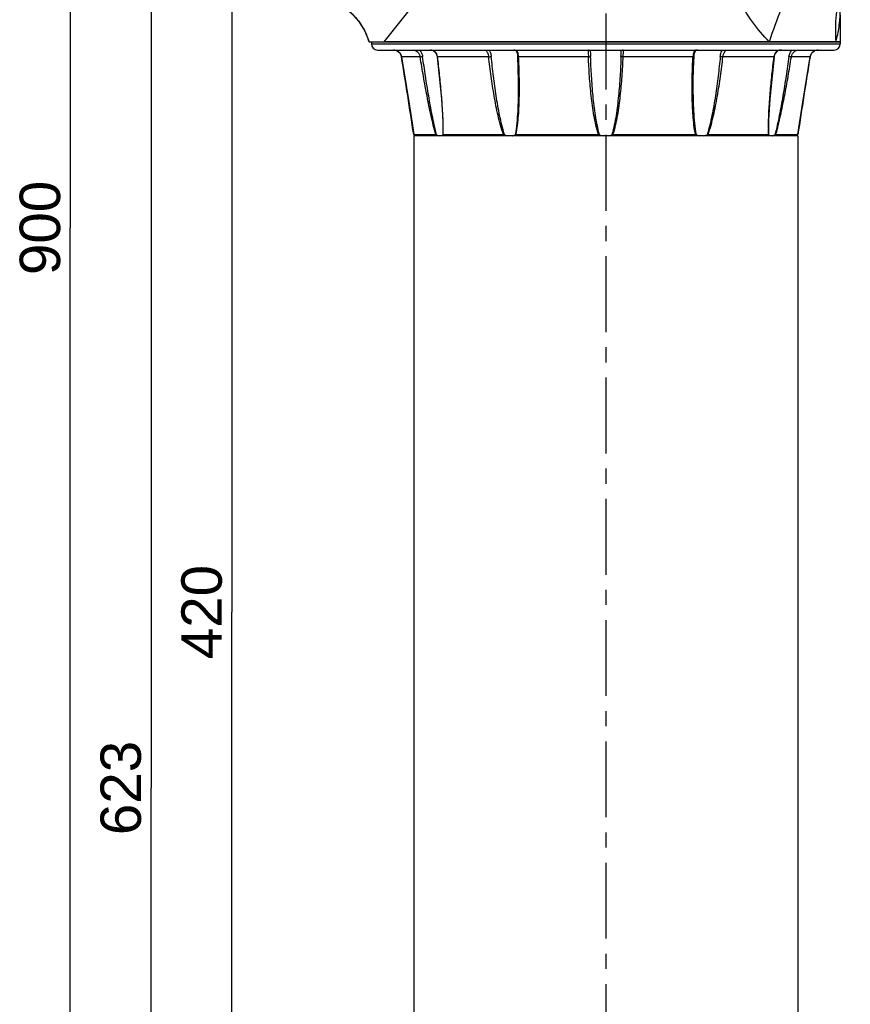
# Model space of a CAD drawing. Header units: millimetres. Extents: x 12 to 2508, y 25 to 1770.
# Tile 22 of 53: x 1310 to 1516, y 749 to 993. Entities that reach past the tile are written whole.
import ezdxf

# ---------------------------------------------------------------- set-up
doc = ezdxf.new("R2010")
doc.units = ezdxf.units.MM
doc.linetypes.add('CENTER', pattern=[0.6, 0.375, -0.075, 0.075, -0.075])
for name, color, linetype in [('ARM1_ABL4', 7, 'Continuous'), ('ARM1_PIPE_PBL5', 7, 'Continuous'), ('COVER_M_PBL14', 7, 'Continuous'), ('COVER_M_PBL28', 7, 'Continuous'), ('FLANGE_ARM1_PBL35', 7, 'Continuous'), ('FLANGE_E_PBL3', 7, 'Continuous'), ('HOLDER_M_PBL27', 7, 'Continuous'), ('HOLDER_M_PBL36', 7, 'Continuous'), ('MODULE_M_ABL1', 7, 'Continuous'), ('MODULE_M_ABL13', 7, 'Continuous'), ('new_view_6_VBL0', 7, 'Continuous')]:
    doc.layers.add(name, color=color, linetype=linetype)
doc.styles.get("Standard").update_dxf_attribs({"font": 'arial.ttf'})
doc.dimstyles.new('DIMSTYLE_4', dxfattribs={"dimtxt": 10, "dimasz": 15, "dimexe": 1, "dimexo": 0.5, "dimgap": 2.5, "dimtad": 1, "dimdsep": 46, "dimtxsty": 'Standard', "dimblk": '_FILLED', "dimblk1": '_FILLED', "dimblk2": '_FILLED', "dimcen": 0.09, "dimclrt": 134, "dimazin": 2, "dimtp": 0.5, "dimtm": 0.5, "dimtfac": 1, "dimtofl": 0, "dimtmove": 0, "dimatfit": 3, "dimldrblk": '_FILLED', "dimfxl": 1, "dimtolj": 1, "dimarcsym": 0})
doc.dimstyles.new('DIMSTYLE_5', dxfattribs={"dimtxt": 10, "dimasz": 15, "dimexe": 1, "dimexo": 0.5, "dimgap": 2.5, "dimtad": 1, "dimdsep": 46, "dimtxsty": 'Standard', "dimblk": '_FILLED', "dimblk1": '_FILLED', "dimblk2": '_FILLED', "dimcen": 0.09, "dimclrt": 134, "dimazin": 2, "dimtp": 0.8, "dimtm": 0.8, "dimtfac": 1, "dimtofl": 0, "dimtmove": 0, "dimatfit": 3, "dimldrblk": '_FILLED', "dimfxl": 1, "dimtolj": 1, "dimarcsym": 0})
doc.dimstyles.new('DIMSTYLE_6', dxfattribs={"dimtxt": 10, "dimasz": 15, "dimexe": 1, "dimexo": 0.5, "dimgap": 2.5, "dimtad": 1, "dimdec": 0, "dimdsep": 46, "dimtxsty": 'Standard', "dimblk": '_FILLED', "dimblk1": '_FILLED', "dimblk2": '_FILLED', "dimcen": 0.09, "dimclrt": 134, "dimazin": 2, "dimtp": 0.8, "dimtm": 0.8, "dimtfac": 1, "dimtdec": 0, "dimtofl": 0, "dimtmove": 0, "dimatfit": 3, "dimldrblk": '_FILLED', "dimfxl": 1, "dimtolj": 1, "dimarcsym": 0})

# ---------------------------------------------------------------- blocks, each defined once
blk = doc.blocks.new('_FILLED')
at = {"color": 0, "linetype": 'ByBlock'}
blk.add_solid([(0, 0), (-1, 0.2), (-1, -0.2)], dxfattribs=at)
blk = doc.blocks.new('*D11')
at = {"color": 134, "transparency": 16777216}
for p, q in [((58.33, 967.33), (47.33, 967.33)), ((48.33, 967.33), (48.33, 894.83)), ((48.33, 822.33), (48.33, 894.83)), ((200.83, 822.33), (47.33, 822.33))]:
    blk.add_line(p, q, dxfattribs=at)
at = {"color": 134, "transparency": 16777216, "xscale": 15, "yscale": 15, "zscale": 15}
for p, rotation in [((48.33, 967.33), 90), ((48.33, 822.33), 270)]:
    blk.add_blockref('_FILLED', p, dxfattribs=dict(at, rotation=rotation))
at = {"color": 134, "transparency": 16777216, "insert": (35.83, 894.83), "char_height": 10, "width": 23, "attachment_point": 2, "rotation": 90, "line_spacing_factor": 0.9}
blk.add_mtext('145', dxfattribs=at)
blk = doc.blocks.new('*D12')
at = {"color": 134, "transparency": 16777216}
for p, q in [((61.99, 1387.33), (47.33, 1387.33)), ((48.33, 1387.33), (48.33, 1177.33)), ((48.33, 967.33), (48.33, 1177.33)), ((64.01, 967.33), (47.33, 967.33))]:
    blk.add_line(p, q, dxfattribs=at)
at = {"color": 134, "transparency": 16777216, "xscale": 15, "yscale": 15, "zscale": 15}
for p, rotation in [((48.33, 1387.33), 90), ((48.33, 967.33), 270)]:
    blk.add_blockref('_FILLED', p, dxfattribs=dict(at, rotation=rotation))
at = {"color": 134, "transparency": 16777216, "insert": (35.83, 1177.33), "char_height": 10, "width": 23, "attachment_point": 2, "rotation": 90, "line_spacing_factor": 0.9}
blk.add_mtext('420', dxfattribs=at)
blk = doc.blocks.new('HOLDER_M_PBL27', base_point=(134.41, 972.83))
at = {"layer": 'HOLDER_M_PBL27', "color": 7}
for p, q in [((82.29, 1036.33), (198.83, 1036.33)), ((198.83, 1029.59), (198.83, 1036.33)), ((112.03, 909.33), (69.79, 1025.46)), ((199.03, 909.33), (199.03, 1025.3)), ((199.03, 909.33), (112.03, 909.33))]:
    blk.add_line(p, q, dxfattribs=at)
at = {"layer": 'HOLDER_M_PBL27', "color": 2}
for p, q in [((86.01, 1036.33), (140.83, 967.33)), ((173.45, 1025.53), (140.83, 967.33)), ((70.65, 1023.09), (140.83, 967.33)), ((140.83, 967.33), (199.03, 999.94))]:
    blk.add_line(p, q, dxfattribs=at)
at = {"layer": 'HOLDER_M_PBL27', "color": 7}
for points in [[(82.29, 1036.33), (81.25, 1033.63), (79.76, 1031.24), (77.85, 1029.16), (75.58, 1027.48), (73.03, 1026.26), (70.3, 1025.53), (69.79, 1025.46)], [(199.03, 1025.3), (198.95, 1026.34), (198.86, 1028.14), (198.83, 1029.59)]]:
    blk.add_lwpolyline(points, dxfattribs=at)
at = {"layer": 'HOLDER_M_PBL27', "color": 2}
for points, knots in [([(173.45, 1025.53), (174.57, 1027.54), (176.95, 1031.32), (179.78, 1034.79), (181.29, 1036.33)], [0, 0, 0, 0, 0.516736, 1, 1, 1, 1]), ([(199.03, 1006.84), (196.99, 1008.82), (193.12, 1013.13), (188.16, 1020.32), (184.12, 1028.09), (182.11, 1033.56), (181.29, 1036.33)], [0, 0, 0, 0, 0.245843, 0.498068, 0.751282, 1, 1, 1, 1]), ([(199.03, 1023.02), (198.45, 1025.17), (197.65, 1029.59), (197.58, 1034.09), (197.73, 1036.33)], [0, 0, 0, 0, 0.497821, 1, 1, 1, 1]), ([(198.83, 1029.59), (198.84, 1029.48), (198.8, 1030.04), (198.78, 1030.27), (198.74, 1030.89), (198.66, 1031.62), (198.54, 1032.59), (198.4, 1033.55), (198.21, 1034.5), (198, 1035.43), (197.83, 1036.03), (197.73, 1036.33)], [0, 0, 0, 0, 0.049913, 0.10148, 0.162084, 0.296846, 0.43899, 0.582607, 0.724883, 0.864317, 1, 1, 1, 1]), ([(199.03, 999.94), (196.57, 1001.62), (191.74, 1005.31), (184.99, 1011.49), (178.81, 1018.24), (175.13, 1023.07), (173.45, 1025.53)], [0, 0, 0, 0, 0.245728, 0.499996, 0.754267, 1, 1, 1, 1])]:
    blk.add_open_spline(points, degree=3, knots=knots, dxfattribs=at)
blk = doc.blocks.new('COVER_M_PBL28', base_point=(90.08, 967.33))
at = {"layer": 'COVER_M_PBL28', "color": 7}
for p, q in [((69.33, 1025.33), (69.73, 1025.33)), ((111.83, 909.32), (69.73, 1025.33)), ((68.33, 1024.33), (68.33, 914.33)), ((70.49, 1023.23), (70.6, 1023.23)), ((111.07, 911.43), (111.27, 911.43)), ((73.33, 909.33), (111.83, 909.33))]:
    blk.add_line(p, q, dxfattribs=at)
at = {"layer": 'COVER_M_PBL28', "color": 2}
for p, q in [((69.33, 1025.33), (69.33, 1018.48)), ((68.83, 992.13), (68.83, 1007.24)), ((68.83, 927.42), (68.83, 987.52)), ((85.41, 967.33), (81.66, 967.33)), ((68.83, 927.42), (68.33, 927.41)), ((73.33, 923.65), (73.33, 909.33))]:
    blk.add_line(p, q, dxfattribs=at)
at = {"layer": 'COVER_M_PBL28', "color": 7}
for centre, radius, start, end in [((69.33, 1024.33), 1, 90, 180), ((73.33, 914.33), 5, 180, 270)]:
    blk.add_arc(centre, radius, start, end, dxfattribs=at)
at = {"layer": 'COVER_M_PBL28', "color": 2}
for points, knots in [([(68.33, 1017.6), (68.33, 1017.72), (68.39, 1017.95), (68.61, 1018.25), (68.95, 1018.44), (69.2, 1018.48), (69.33, 1018.48)], [0, 0, 0, 0, 0.235369, 0.479473, 0.735601, 1, 1, 1, 1]), ([(68.61, 1010.95), (68.65, 1011.73), (68.78, 1013.18), (68.96, 1015.21), (69.14, 1016.94), (69.27, 1018), (69.33, 1018.48)], [0, 0, 0, 0, 0.30997, 0.577162, 0.806335, 1, 1, 1, 1]), ([(85.41, 967.33), (85.41, 970.02), (85.1, 975.37), (83.41, 985.56), (79.84, 997.04), (74.64, 1008.66), (71, 1015.51), (69.33, 1018.48)], [0, 0, 0, 0, 0.149252, 0.295722, 0.571078, 0.811223, 1, 1, 1, 1]), ([(68.33, 1010.6), (68.33, 1010.67), (68.4, 1010.82), (68.53, 1010.91), (68.61, 1010.95)], [0, 0, 0, 0, 0.43644, 1, 1, 1, 1]), ([(68.33, 1010.6), (68.33, 1010.32), (68.38, 1009.19), (68.6, 1008.07), (68.83, 1007.24)], [0, 0, 0, 0, 0.242082, 1, 1, 1, 1]), ([(68.83, 1007.24), (68.78, 1007.55), (68.66, 1008.33), (68.56, 1009.57), (68.58, 1010.49), (68.61, 1010.95)], [0, 0, 0, 0, 0.254834, 0.631275, 1, 1, 1, 1]), ([(68.83, 1007.24), (70.36, 1004.65), (73.46, 999.01), (77.62, 989.69), (80.26, 980.89), (81.45, 973.27), (81.66, 969.32), (81.66, 967.33)], [0, 0, 0, 0, 0.212526, 0.455172, 0.72059, 0.859335, 1, 1, 1, 1]), ([(81.66, 967.33), (81.66, 965.34), (81.45, 961.39), (80.26, 953.77), (77.62, 944.97), (73.46, 935.65), (70.36, 930), (68.83, 927.42)], [0, 0, 0, 0, 0.140667, 0.279412, 0.544829, 0.787476, 1, 1, 1, 1]), ([(85.41, 967.33), (85.41, 965.2), (85.22, 960.97), (84.14, 952.76), (81.71, 943.17), (77.78, 932.87), (74.8, 926.56), (73.33, 923.65)], [0, 0, 0, 0, 0.139554, 0.277466, 0.542579, 0.786227, 1, 1, 1, 1]), ([(73.33, 923.65), (72.69, 923.65), (71.43, 923.83), (69.78, 924.63), (68.8, 925.69), (68.4, 926.67), (68.33, 927.17), (68.33, 927.41)], [0, 0, 0, 0, 0.281225, 0.544973, 0.78193, 0.892456, 1, 1, 1, 1]), ([(73.33, 923.65), (72.82, 923.77), (71.82, 924.15), (70.13, 925.25), (69.14, 926.5), (68.83, 927.42)], [0, 0, 0, 0, 0.259987, 0.52216, 1, 1, 1, 1])]:
    blk.add_open_spline(points, degree=3, knots=knots, dxfattribs=at)
at = {"layer": 'COVER_M_PBL28', "color": 7}
for points, knots in [([(68.83, 987.52), (68.75, 987.67), (68.62, 988), (68.48, 988.78), (68.44, 989.83), (68.48, 990.88), (68.62, 991.66), (68.75, 991.99), (68.83, 992.13)], [0, 0, 0, 0, 0.105215, 0.226096, 0.499969, 0.773857, 0.894768, 1, 1, 1, 1]), ([(68.83, 992.13), (68.89, 992.24), (69.03, 992.43), (69.26, 992.66), (69.52, 992.8), (69.7, 992.83), (69.79, 992.83)], [0, 0, 0, 0, 0.299184, 0.558253, 0.786827, 1, 1, 1, 1]), ([(69.79, 992.83), (69.89, 992.83), (70.1, 992.79), (70.39, 992.62), (70.66, 992.36), (71.01, 991.85), (71.33, 990.99), (71.46, 989.83), (71.33, 988.66), (71.01, 987.81), (70.66, 987.3), (70.39, 987.03), (70.1, 986.87), (69.89, 986.83), (69.79, 986.83)], [0, 0, 0, 0, 0.039804, 0.0838, 0.13441, 0.19302, 0.334575, 0.500109, 0.665568, 0.807031, 0.865612, 0.916206, 0.960196, 1, 1, 1, 1]), ([(70.94, 987.74), (70.8, 988.04), (70.6, 988.73), (70.5, 989.82), (70.59, 990.92), (70.8, 991.61), (70.94, 991.91)], [0, 0, 0, 0, 0.231789, 0.499699, 0.767761, 1, 1, 1, 1]), ([(69.79, 986.83), (69.7, 986.83), (69.52, 986.86), (69.26, 987), (69.03, 987.22), (68.89, 987.42), (68.83, 987.52)], [0, 0, 0, 0, 0.213173, 0.441748, 0.700817, 1, 1, 1, 1])]:
    blk.add_open_spline(points, degree=3, knots=knots, dxfattribs=at)
blk = doc.blocks.new('*D14')
at = {"color": 134, "transparency": 16777216}
for p, q in [((355.63, 1722.33), (7.33, 1722.33)), ((8.33, 1722.33), (8.33, 1272.33)), ((8.33, 822.33), (8.33, 1272.33)), ((200.83, 822.33), (7.33, 822.33))]:
    blk.add_line(p, q, dxfattribs=at)
at = {"color": 134, "transparency": 16777216, "xscale": 15, "yscale": 15, "zscale": 15}
for p, rotation in [((8.33, 1722.33), 90), ((8.33, 822.33), 270)]:
    blk.add_blockref('_FILLED', p, dxfattribs=dict(at, rotation=rotation))
at = {"color": 134, "transparency": 16777216, "insert": (-4.17, 1272.33), "char_height": 10, "width": 23, "attachment_point": 2, "rotation": 90, "line_spacing_factor": 0.9}
blk.add_mtext('900', dxfattribs=at)
blk = doc.blocks.new('ARM1_PIPE_PBL5', base_point=(172.082, 1407.178))
at = {"layer": 'ARM1_PIPE_PBL5', "color": 7}
for p, q in [((93.332, 1295.128), (93.332, 1059.528)), ((188.332, 1295.128), (93.332, 1295.128)), ((188.332, 1295.128), (188.332, 1059.528))]:
    blk.add_line(p, q, dxfattribs=at)
blk = doc.blocks.new('FLANGE_ARM1_PBL35', base_point=(140.83, 1307.21))
at = {"layer": 'FLANGE_ARM1_PBL35', "color": 7}
for p, q in [((82.83, 1318.33), (82.83, 1317.83)), ((198.83, 1318.33), (86.01, 1318.33)), ((198.83, 1318.33), (198.83, 1317.83)), ((84.33, 1316.33), (197.33, 1316.33)), ((89.94, 1315.5), (89.95, 1315.49)), ((89.95, 1315.49), (90.21, 1314.97)), ((136.98, 1316.32), (136.98, 1316.32)), ((144.68, 1316.32), (144.68, 1316.32)), ((191.38, 1314.66), (191.46, 1314.98)), ((191.46, 1314.98), (191.72, 1315.5)), ((193.37, 1316.33), (193.35, 1316.33)), ((90.29, 1314.66), (92.07, 1303.5)), ((119.18, 1307.11), (119.18, 1307.1)), ((162.48, 1307.1), (162.48, 1307.11)), ((93.32, 1295.42), (93.32, 1295.42)), ((93.32, 1295.42), (98.79, 1295.42)), ((100.51, 1296.88), (100.51, 1296.88)), ((100.57, 1295.42), (115.53, 1295.42)), ((118.62, 1295.42), (139.05, 1295.42)), ((142.61, 1295.42), (163.05, 1295.42)), ((166.13, 1295.42), (181.09, 1295.42)), ((181.15, 1296.88), (181.15, 1296.88)), ((182.87, 1295.42), (188.35, 1295.42)), ((188.35, 1295.42), (188.35, 1295.42)), ((93.49, 1295.26), (93.37, 1295.37)), ((93.64, 1295.13), (93.49, 1295.26)), ((188.18, 1295.26), (188.03, 1295.13)), ((188.29, 1295.37), (188.18, 1295.26))]:
    blk.add_line(p, q, dxfattribs=at)
at = {"layer": 'FLANGE_ARM1_PBL35', "color": 2}
for p, q in [((82.83, 1317.83), (198.83, 1317.83)), ((90.29, 1314.65), (90.29, 1314.66)), ((94.92, 1314.65), (90.29, 1314.65)), ((111.85, 1314.65), (99.2, 1314.65)), ((136.55, 1314.65), (119.27, 1314.65)), ((162.39, 1314.65), (145.12, 1314.65)), ((182.46, 1314.65), (169.82, 1314.65)), ((191.37, 1314.65), (186.75, 1314.65)), ((191.37, 1314.65), (191.38, 1314.66)), ((100.51, 1296.88), (100.49, 1295.37)), ((181.18, 1295.37), (181.15, 1296.88))]:
    blk.add_line(p, q, dxfattribs=at)
at = {"layer": 'FLANGE_ARM1_PBL35', "color": 7}
for points in [[(88.31, 1316.33), (88.58, 1316.31), (89.08, 1316.18), (89.54, 1315.91), (89.94, 1315.51), (90.21, 1314.98), (90.29, 1314.66)], [(97.36, 1316.33), (97.65, 1316.31), (98.13, 1316.18), (98.54, 1315.91), (98.86, 1315.5), (99.06, 1314.99), (99.11, 1314.67)], [(118.08, 1316.33), (118.25, 1316.32), (118.54, 1316.2), (118.73, 1315.96), (118.87, 1315.59), (118.96, 1315.06), (118.98, 1314.71)], [(162.68, 1314.71), (162.71, 1315.04), (162.79, 1315.58), (162.93, 1315.95), (163.11, 1316.19), (163.4, 1316.31), (163.58, 1316.33)], [(182.55, 1314.67), (182.6, 1314.97), (182.79, 1315.48), (183.11, 1315.9), (183.52, 1316.17), (184, 1316.31), (184.3, 1316.33)], [(191.38, 1314.66), (191.45, 1314.96), (191.72, 1315.49), (192.11, 1315.9), (192.56, 1316.17), (193.07, 1316.31), (193.35, 1316.33)], [(99.11, 1314.67), (100.17, 1304.25), (100.48, 1298.94), (100.51, 1296.88)], [(118.98, 1314.71), (119.11, 1311.75), (119.17, 1308.68), (119.18, 1307.11)], [(162.48, 1307.11), (162.49, 1308.67), (162.56, 1311.74), (162.68, 1314.71)], [(181.15, 1296.88), (181.19, 1298.94), (181.49, 1304.25), (182.55, 1314.67)], [(188.35, 1295.42), (188.77, 1298.19), (189.59, 1303.47), (191.38, 1314.66)], [(92.07, 1303.51), (92.89, 1298.22), (93.32, 1295.42)]]:
    blk.add_lwpolyline(points, dxfattribs=at)
for centre, radius, start, end in [((84.33, 1317.83), 1.5, 180, 270), ((197.33, 1317.83), 1.5, 270, 360), ((140.82, 1299.24), 4.15, 248.6703, 261.8669), ((140.84, 1299.25), 4.16, 278.1532, 291.3096)]:
    blk.add_arc(centre, radius, start, end, dxfattribs=at)
at = {"layer": 'FLANGE_ARM1_PBL35', "color": 2}
for centre, radius, start, end in [((184.16, 1314.59), 1.72, 110.2835, 113.4277), ((-1803.54, 1006.73), 1918.7, 8.65377, 9.23508), ((96.57, 1314.34), 2.65, 6.8005, 7.7047), ((185.09, 1314.34), 2.65, 172.2972, 173.1995), ((2085.21, 1006.73), 1918.7, 170.76492, 171.34623), ((52.69, 1296.87), 47.91, 359.8995, 0.0177), ((228.98, 1296.87), 47.91, 179.9822, 180.1009)]:
    blk.add_arc(centre, radius, start, end, dxfattribs=at)
for points, knots in [([(90.29, 1314.65), (90.25, 1314.89), (90.09, 1315.35), (89.62, 1315.9), (89, 1316.25), (88.54, 1316.33), (88.31, 1316.33)], [0, 0, 0, 0, 0.253524, 0.507122, 0.759714, 1, 1, 1, 1]), ([(93.3, 1316.33), (93.46, 1316.33), (93.82, 1316.23), (94.31, 1315.88), (94.72, 1315.34), (94.88, 1314.89), (94.92, 1314.65)], [0, 0, 0, 0, 0.190201, 0.435933, 0.713024, 1, 1, 1, 1]), ([(94.72, 1316.33), (94.94, 1316.13), (95.2, 1315.75), (95.42, 1315.19), (95.49, 1314.89), (95.51, 1314.74)], [0, 0, 0, 0, 0.490576, 0.744352, 1, 1, 1, 1]), ([(99.2, 1314.7), (99.17, 1314.92), (99.05, 1315.36), (98.66, 1315.93), (98.06, 1316.27), (97.6, 1316.33), (97.37, 1316.33)], [0, 0, 0, 0, 0.254432, 0.497376, 0.742512, 1, 1, 1, 1]), ([(111.04, 1316.33), (111.05, 1316.33), (111.08, 1316.3), (111.11, 1316.28), (111.13, 1316.26)], [0, 0, 0, 0, 0.321692, 1, 1, 1, 1]), ([(111.13, 1316.26), (111.2, 1316.19), (111.34, 1316.01), (111.56, 1315.66), (111.75, 1315.19), (111.83, 1314.84), (111.85, 1314.65)], [0, 0, 0, 0, 0.158759, 0.397071, 0.685763, 1, 1, 1, 1]), ([(111.99, 1316.33), (112.12, 1316.11), (112.35, 1315.59), (112.46, 1315.03), (112.5, 1314.74)], [0, 0, 0, 0, 0.467698, 1, 1, 1, 1]), ([(119.27, 1314.65), (119.26, 1314.88), (119.23, 1315.21), (119.13, 1315.62), (119.01, 1315.88), (118.85, 1316.09), (118.55, 1316.29), (118.27, 1316.33), (118.09, 1316.33)], [0, 0, 0, 0, 0.292101, 0.42316, 0.542945, 0.654296, 0.763602, 1, 1, 1, 1]), ([(136.76, 1316.33), (136.72, 1316.33), (136.62, 1316.32), (136.51, 1316.22), (136.46, 1316.06), (136.45, 1315.86), (136.47, 1315.61), (136.51, 1315.2), (136.54, 1314.88), (136.55, 1314.65)], [0, 0, 0, 0, 0.076443, 0.14551, 0.22807, 0.337125, 0.47369, 0.633553, 1, 1, 1, 1]), ([(136.98, 1316.32), (136.98, 1316.08), (137.03, 1315.55), (137.06, 1315.03), (137.07, 1314.74)], [0, 0, 0, 0, 0.451499, 1, 1, 1, 1]), ([(144.59, 1314.74), (144.6, 1315.03), (144.63, 1315.55), (144.68, 1316.08), (144.68, 1316.32)], [0, 0, 0, 0, 0.548263, 1, 1, 1, 1]), ([(145.12, 1314.65), (145.13, 1314.88), (145.16, 1315.2), (145.2, 1315.61), (145.21, 1315.86), (145.2, 1316.06), (145.15, 1316.22), (145.04, 1316.32), (144.95, 1316.33), (144.9, 1316.33)], [0, 0, 0, 0, 0.366465, 0.526327, 0.662883, 0.771934, 0.854491, 0.923557, 1, 1, 1, 1]), ([(163.34, 1316.31), (163.18, 1316.29), (162.87, 1316.18), (162.57, 1315.77), (162.43, 1315.24), (162.4, 1314.86), (162.39, 1314.65)], [0, 0, 0, 0, 0.225201, 0.448079, 0.705623, 1, 1, 1, 1]), ([(169.17, 1314.74), (169.18, 1314.89), (169.27, 1315.45), (169.47, 1315.99), (169.68, 1316.35)], [0, 0, 0, 0, 0.271527, 1, 1, 1, 1]), ([(169.82, 1314.65), (169.84, 1314.88), (169.92, 1315.22), (170.1, 1315.62), (170.23, 1315.87), (170.37, 1316.06), (170.48, 1316.2), (170.56, 1316.29), (170.6, 1316.32), (170.62, 1316.33), (170.63, 1316.33)], [0, 0, 0, 0, 0.365961, 0.534601, 0.68613, 0.813636, 0.910366, 0.972281, 0.990112, 1, 1, 1, 1]), ([(183.47, 1316.17), (183.33, 1316.11), (183.07, 1315.95), (182.65, 1315.47), (182.51, 1315.01), (182.46, 1314.7)], [0, 0, 0, 0, 0.24782, 0.492856, 1, 1, 1, 1]), ([(186.15, 1314.74), (186.19, 1315.04), (186.38, 1315.63), (186.74, 1316.14), (186.95, 1316.35)], [0, 0, 0, 0, 0.508956, 1, 1, 1, 1]), ([(186.75, 1314.65), (186.78, 1314.89), (186.94, 1315.34), (187.36, 1315.88), (187.85, 1316.23), (188.21, 1316.33), (188.37, 1316.33)], [0, 0, 0, 0, 0.286991, 0.564076, 0.809799, 1, 1, 1, 1]), ([(193.35, 1316.33), (193.13, 1316.33), (192.66, 1316.25), (192.04, 1315.9), (191.57, 1315.35), (191.41, 1314.89), (191.37, 1314.65)], [0, 0, 0, 0, 0.240309, 0.492906, 0.746498, 1, 1, 1, 1]), ([(94.92, 1314.65), (95, 1314.66), (95.2, 1314.69), (95.4, 1314.72), (95.51, 1314.74)], [0, 0, 0, 0, 0.416559, 1, 1, 1, 1]), ([(98.79, 1295.42), (98.56, 1296.2), (98.14, 1297.77), (97.4, 1300.95), (96.59, 1304.96), (95.71, 1309.8), (95.18, 1313.04), (94.92, 1314.65)], [0, 0, 0, 0, 0.123698, 0.248456, 0.498852, 0.749497, 1, 1, 1, 1]), ([(98.97, 1295.37), (98.76, 1296.15), (98.38, 1297.74), (97.72, 1300.95), (97, 1304.99), (96.22, 1309.86), (95.74, 1313.11), (95.51, 1314.74)], [0, 0, 0, 0, 0.123927, 0.24881, 0.499101, 0.749611, 1, 1, 1, 1]), ([(99.2, 1314.65), (99.18, 1314.65), (99.16, 1314.66), (99.11, 1314.67), (99.11, 1314.67)], [0, 0, 0, 0, 0.706396, 1, 1, 1, 1]), ([(100.6, 1296.88), (100.6, 1298.35), (100.48, 1301.3), (100.16, 1305.73), (99.73, 1310.19), (99.39, 1313.16), (99.2, 1314.65)], [0, 0, 0, 0, 0.246487, 0.496314, 0.74768, 1, 1, 1, 1]), ([(111.85, 1314.65), (111.96, 1314.66), (112.18, 1314.68), (112.4, 1314.71), (112.5, 1314.74)], [0, 0, 0, 0, 0.518748, 1, 1, 1, 1]), ([(115.53, 1295.42), (115.24, 1296.19), (114.76, 1297.76), (114.17, 1300.15), (113.66, 1302.55), (113.07, 1305.76), (112.44, 1309.8), (112.03, 1313.03), (111.85, 1314.65)], [0, 0, 0, 0, 0.125369, 0.250705, 0.375919, 0.501001, 0.750761, 1, 1, 1, 1]), ([(115.79, 1295.37), (115.52, 1296.15), (115.09, 1297.74), (114.56, 1300.14), (114.11, 1302.56), (113.58, 1305.8), (113.02, 1309.85), (112.66, 1313.11), (112.5, 1314.74)], [0, 0, 0, 0, 0.125304, 0.250632, 0.375771, 0.500827, 0.75062, 1, 1, 1, 1]), ([(118.62, 1295.42), (118.79, 1296.2), (119.03, 1297.77), (119.26, 1300.15), (119.39, 1302.55), (119.48, 1305.77), (119.47, 1309.81), (119.35, 1313.04), (119.27, 1314.65)], [0, 0, 0, 0, 0.123153, 0.247383, 0.372168, 0.497311, 0.748307, 1, 1, 1, 1]), ([(119.27, 1314.65), (119.23, 1314.65), (119.16, 1314.66), (119.07, 1314.67), (119.02, 1314.68), (118.98, 1314.7), (118.98, 1314.71)], [0, 0, 0, 0, 0.391343, 0.699232, 0.902149, 1, 1, 1, 1]), ([(136.55, 1314.65), (136.6, 1314.66), (136.72, 1314.66), (136.87, 1314.68), (136.99, 1314.7), (137.06, 1314.72), (137.07, 1314.74)], [0, 0, 0, 0, 0.329992, 0.629232, 0.861223, 1, 1, 1, 1]), ([(139.05, 1295.42), (138.79, 1296.19), (138.37, 1297.76), (137.9, 1300.15), (137.52, 1302.55), (137.13, 1305.77), (136.77, 1309.8), (136.6, 1313.04), (136.55, 1314.65)], [0, 0, 0, 0, 0.125134, 0.250221, 0.375268, 0.50028, 0.750196, 1, 1, 1, 1]), ([(139.31, 1295.37), (139.07, 1296.15), (138.69, 1297.74), (138.27, 1300.14), (137.94, 1302.56), (137.59, 1305.8), (137.28, 1309.86), (137.13, 1313.11), (137.07, 1314.74)], [0, 0, 0, 0, 0.125108, 0.250235, 0.375241, 0.500244, 0.750168, 1, 1, 1, 1]), ([(144.59, 1314.74), (144.54, 1313.11), (144.39, 1309.86), (144.07, 1305.8), (143.72, 1302.56), (143.39, 1300.14), (142.97, 1297.74), (142.59, 1296.15), (142.35, 1295.37)], [0, 0, 0, 0, 0.249833, 0.499757, 0.62476, 0.749766, 0.874892, 1, 1, 1, 1]), ([(142.61, 1295.42), (142.88, 1296.19), (143.3, 1297.76), (143.77, 1300.15), (144.14, 1302.55), (144.54, 1305.77), (144.89, 1309.8), (145.06, 1313.04), (145.12, 1314.65)], [0, 0, 0, 0, 0.125134, 0.250221, 0.375268, 0.50028, 0.750196, 1, 1, 1, 1]), ([(145.12, 1314.65), (145.06, 1314.66), (144.95, 1314.66), (144.79, 1314.68), (144.68, 1314.7), (144.61, 1314.72), (144.59, 1314.74)], [0, 0, 0, 0, 0.329984, 0.629222, 0.861216, 1, 1, 1, 1]), ([(163.05, 1295.42), (162.87, 1296.2), (162.63, 1297.77), (162.41, 1300.15), (162.27, 1302.55), (162.18, 1305.77), (162.2, 1309.81), (162.31, 1313.04), (162.39, 1314.65)], [0, 0, 0, 0, 0.123153, 0.247383, 0.372168, 0.497311, 0.748307, 1, 1, 1, 1]), ([(162.39, 1314.65), (162.43, 1314.65), (162.5, 1314.66), (162.59, 1314.67), (162.65, 1314.68), (162.68, 1314.7), (162.68, 1314.71)], [0, 0, 0, 0, 0.391358, 0.699253, 0.902159, 1, 1, 1, 1]), ([(169.17, 1314.74), (169, 1313.11), (168.64, 1309.85), (168.09, 1305.8), (167.56, 1302.56), (167.1, 1300.14), (166.58, 1297.74), (166.14, 1296.15), (165.88, 1295.37)], [0, 0, 0, 0, 0.24938, 0.499173, 0.624229, 0.749369, 0.874696, 1, 1, 1, 1]), ([(166.13, 1295.42), (166.42, 1296.19), (166.9, 1297.76), (167.49, 1300.15), (168, 1302.55), (168.6, 1305.76), (169.23, 1309.8), (169.63, 1313.03), (169.82, 1314.65)], [0, 0, 0, 0, 0.125369, 0.250705, 0.37592, 0.501001, 0.750761, 1, 1, 1, 1]), ([(169.82, 1314.65), (169.7, 1314.66), (169.48, 1314.68), (169.27, 1314.71), (169.17, 1314.74)], [0, 0, 0, 0, 0.518741, 1, 1, 1, 1]), ([(181.06, 1296.88), (181.07, 1298.35), (181.19, 1301.3), (181.51, 1305.73), (181.94, 1310.19), (182.28, 1313.16), (182.46, 1314.65)], [0, 0, 0, 0, 0.246487, 0.496314, 0.74768, 1, 1, 1, 1]), ([(182.46, 1314.65), (182.48, 1314.65), (182.51, 1314.66), (182.55, 1314.67), (182.55, 1314.67)], [0, 0, 0, 0, 0.706367, 1, 1, 1, 1]), ([(186.15, 1314.74), (185.92, 1313.11), (185.44, 1309.86), (184.67, 1304.99), (183.94, 1300.95), (183.28, 1297.74), (182.91, 1296.15), (182.69, 1295.37)], [0, 0, 0, 0, 0.250389, 0.500899, 0.75119, 0.876073, 1, 1, 1, 1]), ([(182.87, 1295.42), (183.11, 1296.2), (183.52, 1297.77), (184.26, 1300.95), (185.08, 1304.96), (185.95, 1309.8), (186.49, 1313.04), (186.75, 1314.65)], [0, 0, 0, 0, 0.123698, 0.248456, 0.498852, 0.749497, 1, 1, 1, 1]), ([(186.75, 1314.65), (186.66, 1314.66), (186.46, 1314.69), (186.27, 1314.72), (186.15, 1314.74)], [0, 0, 0, 0, 0.416552, 1, 1, 1, 1]), ([(119.18, 1307.1), (119.18, 1306.12), (119.16, 1304.15), (119.06, 1301.2), (118.85, 1298.27), (118.61, 1296.32), (118.42, 1295.37)], [0, 0, 0, 0, 0.251342, 0.50208, 0.752003, 1, 1, 1, 1]), ([(163.25, 1295.37), (163.05, 1296.32), (162.81, 1298.27), (162.61, 1301.2), (162.5, 1304.15), (162.48, 1306.12), (162.48, 1307.1)], [0, 0, 0, 0, 0.247997, 0.49792, 0.748658, 1, 1, 1, 1]), ([(100.57, 1295.42), (100.58, 1295.54), (100.59, 1295.99), (100.6, 1296.44), (100.6, 1296.78)], [0, 0, 0, 0, 0.247907, 1, 1, 1, 1]), ([(181.09, 1295.42), (181.09, 1295.54), (181.07, 1295.99), (181.07, 1296.44), (181.06, 1296.78)], [0, 0, 0, 0, 0.247906, 1, 1, 1, 1])]:
    blk.add_open_spline(points, degree=3, knots=knots, dxfattribs=at)
for points in [[(163.58, 1316.33), (163.5, 1316.33), (163.42, 1316.32), (163.34, 1316.31)], [(183.89, 1316.29), (183.78, 1316.27), (183.67, 1316.24), (183.56, 1316.21)], [(184.3, 1316.33), (184.16, 1316.33), (184.02, 1316.32), (183.89, 1316.29)]]:
    blk.add_open_spline(points, degree=3, dxfattribs=at)
at = {"layer": 'FLANGE_ARM1_PBL35', "color": 7}
for points, knots in [([(93.32, 1295.42), (93.32, 1295.42), (93.32, 1295.42), (93.34, 1295.4), (93.36, 1295.38), (93.37, 1295.37)], [0, 0, 0, 0, 0.091486, 0.302251, 1, 1, 1, 1]), ([(98.97, 1295.37), (98.94, 1295.39), (98.88, 1295.41), (98.82, 1295.42), (98.79, 1295.42)], [0, 0, 0, 0, 0.5666, 1, 1, 1, 1]), ([(100.57, 1295.42), (100.55, 1295.42), (100.51, 1295.42), (100.49, 1295.39), (100.49, 1295.37)], [0, 0, 0, 0, 0.555205, 1, 1, 1, 1]), ([(115.79, 1295.37), (115.77, 1295.38), (115.68, 1295.41), (115.6, 1295.42), (115.53, 1295.42)], [0, 0, 0, 0, 0.26227, 1, 1, 1, 1]), ([(118.62, 1295.42), (118.6, 1295.42), (118.53, 1295.42), (118.46, 1295.4), (118.42, 1295.37)], [0, 0, 0, 0, 0.281313, 1, 1, 1, 1]), ([(139.31, 1295.37), (139.29, 1295.38), (139.21, 1295.41), (139.12, 1295.42), (139.05, 1295.42)], [0, 0, 0, 0, 0.242297, 1, 1, 1, 1]), ([(142.61, 1295.42), (142.59, 1295.42), (142.5, 1295.42), (142.41, 1295.39), (142.35, 1295.37)], [0, 0, 0, 0, 0.256999, 1, 1, 1, 1]), ([(163.25, 1295.37), (163.24, 1295.38), (163.17, 1295.41), (163.1, 1295.42), (163.05, 1295.42)], [0, 0, 0, 0, 0.22419, 1, 1, 1, 1]), ([(166.13, 1295.42), (166.11, 1295.42), (166.02, 1295.42), (165.94, 1295.39), (165.88, 1295.37)], [0, 0, 0, 0, 0.233935, 1, 1, 1, 1]), ([(181.18, 1295.37), (181.17, 1295.39), (181.15, 1295.42), (181.11, 1295.42), (181.09, 1295.42)], [0, 0, 0, 0, 0.444796, 1, 1, 1, 1]), ([(182.87, 1295.42), (182.84, 1295.42), (182.78, 1295.41), (182.73, 1295.39), (182.69, 1295.37)], [0, 0, 0, 0, 0.433395, 1, 1, 1, 1]), ([(188.29, 1295.37), (188.31, 1295.38), (188.32, 1295.4), (188.34, 1295.42), (188.35, 1295.42), (188.35, 1295.42)], [0, 0, 0, 0, 0.697766, 0.908534, 1, 1, 1, 1]), ([(98.97, 1295.37), (99.03, 1295.34), (99.26, 1295.25), (99.49, 1295.17), (99.66, 1295.13)], [0, 0, 0, 0, 0.273436, 1, 1, 1, 1]), ([(100.26, 1295.13), (100.31, 1295.15), (100.41, 1295.21), (100.47, 1295.32), (100.49, 1295.37)], [0, 0, 0, 0, 0.509392, 1, 1, 1, 1]), ([(115.79, 1295.37), (115.86, 1295.34), (116.17, 1295.24), (116.48, 1295.16), (116.72, 1295.13)], [0, 0, 0, 0, 0.255332, 1, 1, 1, 1]), ([(117.75, 1295.13), (117.81, 1295.14), (118.04, 1295.19), (118.27, 1295.28), (118.42, 1295.37)], [0, 0, 0, 0, 0.267606, 1, 1, 1, 1]), ([(163.25, 1295.37), (163.3, 1295.34), (163.51, 1295.23), (163.74, 1295.16), (163.92, 1295.13)], [0, 0, 0, 0, 0.234267, 1, 1, 1, 1]), ([(164.95, 1295.13), (165.02, 1295.14), (165.34, 1295.2), (165.65, 1295.29), (165.88, 1295.37)], [0, 0, 0, 0, 0.243825, 1, 1, 1, 1]), ([(181.18, 1295.37), (181.19, 1295.32), (181.25, 1295.21), (181.35, 1295.15), (181.41, 1295.13)], [0, 0, 0, 0, 0.490608, 1, 1, 1, 1]), ([(182, 1295.13), (182.06, 1295.14), (182.29, 1295.2), (182.52, 1295.29), (182.69, 1295.37)], [0, 0, 0, 0, 0.225245, 1, 1, 1, 1])]:
    blk.add_open_spline(points, degree=3, knots=knots, dxfattribs=at)
blk = doc.blocks.new('ARM1_ABL4', base_point=(172.08, 1395.08))
at = {"layer": 'ARM1_PIPE_PBL5'}
blk.add_blockref('ARM1_PIPE_PBL5', (172.08, 1407.18), dxfattribs=at)
at = {"layer": 'FLANGE_ARM1_PBL35'}
blk.add_blockref('FLANGE_ARM1_PBL35', (140.83, 1307.21), dxfattribs=at)
blk = doc.blocks.new('*D21')
at = {"color": 134, "transparency": 16777216}
for p, q in [((72.83, 1445.33), (27.33, 1445.33)), ((28.33, 1445.33), (28.33, 1133.83)), ((28.33, 822.33), (28.33, 1133.83)), ((200.83, 822.33), (27.33, 822.33))]:
    blk.add_line(p, q, dxfattribs=at)
at = {"color": 134, "transparency": 16777216, "xscale": 15, "yscale": 15, "zscale": 15}
for p, rotation in [((28.33, 1445.33), 90), ((28.33, 822.33), 270)]:
    blk.add_blockref('_FILLED', p, dxfattribs=dict(at, rotation=rotation))
at = {"color": 134, "transparency": 16777216, "insert": (15.83, 1133.83), "char_height": 10, "width": 23, "attachment_point": 2, "rotation": 90, "line_spacing_factor": 0.9}
blk.add_mtext('623', dxfattribs=at)
blk = doc.blocks.new('HOLDER_M_PBL36', base_point=(134.41, 1381.83))
at = {"layer": 'HOLDER_M_PBL36', "color": 7}
for p, q in [((69.79, 1329.2), (112.03, 1445.33)), ((199.03, 1445.33), (112.03, 1445.33)), ((199.03, 1329.35), (199.03, 1445.33)), ((198.83, 1325.07), (198.83, 1318.33)), ((82.29, 1318.33), (198.83, 1318.33))]:
    blk.add_line(p, q, dxfattribs=at)
at = {"layer": 'HOLDER_M_PBL36', "color": 2}
for p, q in [((140.83, 1387.33), (70.65, 1331.56)), ((86.01, 1318.33), (140.83, 1387.33)), ((140.83, 1387.33), (173.45, 1329.13)), ((199.03, 1354.71), (140.83, 1387.33))]:
    blk.add_line(p, q, dxfattribs=at)
at = {"layer": 'HOLDER_M_PBL36', "color": 7}
for points in [[(69.79, 1329.2), (70.3, 1329.12), (73.03, 1328.4), (75.58, 1327.17), (77.85, 1325.5), (79.76, 1323.42), (81.25, 1321.02), (82.29, 1318.33)], [(198.83, 1325.07), (198.86, 1326.51), (198.95, 1328.32), (199.03, 1329.35)]]:
    blk.add_lwpolyline(points, dxfattribs=at)
at = {"layer": 'HOLDER_M_PBL36', "color": 2}
for centre, radius, start, end in [((67.83, 1314.31), 15.02, 75.4846, 82.5081), ((67.83, 1314.32), 15, 70.5411, 75.4889), ((67.83, 1314.33), 15, 64.8519, 70.5335), ((67.83, 1314.33), 15, 59.6609, 64.8517), ((67.82, 1314.31), 15.03, 53.7221, 59.6549), ((67.84, 1314.33), 14.99, 48.74, 53.7226), ((67.82, 1314.31), 15.02, 42.1857, 48.7315), ((67.83, 1314.33), 15, 37.7356, 42.1862), ((67.82, 1314.32), 15.02, 29.9503, 37.7276), ((67.86, 1314.34), 14.97, 26.6779, 29.9475), ((67.79, 1314.31), 15.04, 15.6821, 26.6662), ((67.92, 1314.35), 14.91, 15.4656, 15.6672)]:
    blk.add_arc(centre, radius, start, end, dxfattribs=at)
for points, knots in [([(199.03, 1354.71), (196.57, 1353.03), (191.74, 1349.35), (184.99, 1343.17), (178.81, 1336.42), (175.13, 1331.59), (173.45, 1329.13)], [0, 0, 0, 0, 0.245728, 0.499996, 0.754267, 1, 1, 1, 1]), ([(199.03, 1347.82), (196.99, 1345.84), (193.12, 1341.53), (188.16, 1334.34), (184.12, 1326.57), (182.11, 1321.09), (181.29, 1318.33)], [0, 0, 0, 0, 0.245843, 0.498069, 0.751282, 1, 1, 1, 1]), ([(199.03, 1331.63), (198.45, 1329.48), (197.65, 1325.06), (197.58, 1320.57), (197.73, 1318.33)], [0, 0, 0, 0, 0.497821, 1, 1, 1, 1]), ([(181.29, 1318.33), (179.78, 1319.87), (176.95, 1323.33), (174.57, 1327.12), (173.45, 1329.13)], [0, 0, 0, 0, 0.483272, 1, 1, 1, 1]), ([(197.73, 1318.33), (197.92, 1318.93), (198.24, 1320.17), (198.5, 1321.75), (198.66, 1323.02), (198.75, 1323.91), (198.8, 1324.58), (198.83, 1324.95), (198.83, 1325.07)], [0, 0, 0, 0, 0.275021, 0.560843, 0.702989, 0.837741, 0.950121, 1, 1, 1, 1])]:
    blk.add_open_spline(points, degree=3, knots=knots, dxfattribs=at)
blk = doc.blocks.new('MODULE_M_ABL1', base_point=(118.582, 1104.828))
at = {"layer": 'COVER_M_PBL28'}
blk.add_blockref('COVER_M_PBL28', (90.083, 967.328), dxfattribs=at)
at = {"layer": 'HOLDER_M_PBL27'}
blk.add_blockref('HOLDER_M_PBL27', (134.41, 972.828), dxfattribs=at)
at = {"layer": 'MODULE_M_ABL1', "color": 134}
for base, p1, p2, angle, dimstyle, picture, middle in [((48.332, 1387.328), (64.509, 967.328), (62.486, 1387.328), 90, 'DIMSTYLE_5', '*D12', (48.332, 1177.033)), ((48.332, 822.328), (58.832, 967.328), (201.332, 822.328), 270, 'DIMSTYLE_4', '*D11', (48.332, 894.904))]:
    dim = blk.add_linear_dim(base=base, p1=p1, p2=p2, angle=angle, dimstyle=dimstyle, dxfattribs=at)
    dim.commit()
    dim.dimension.update_dxf_attribs({"geometry": picture, "text_midpoint": middle, "dimtype": 128})
blk = doc.blocks.new('FLANGE_E_PBL3', base_point=(215.0813, 1288.5781))
at = {"layer": 'FLANGE_E_PBL3', "color": 134}
dim = blk.add_linear_dim(base=(8.3321, 822.3281), p1=(356.1321, 1722.3281), p2=(201.3321, 822.3281), angle=270, dimstyle='DIMSTYLE_6', dxfattribs=at)
dim.commit()
dim.dimension.update_dxf_attribs({"geometry": '*D14', "text_midpoint": (8.3321, 1272.3297), "dimtype": 128})
blk = doc.blocks.new('COVER_M_PBL14', base_point=(108.582, 1133.831))
at = {"layer": 'COVER_M_PBL14', "color": 7}
for p, q in [((69.73, 1329.322), (111.834, 1445.334)), ((73.332, 1445.328), (111.832, 1445.328)), ((111.07, 1443.228), (111.268, 1443.228)), ((68.332, 1440.328), (68.332, 1330.328)), ((70.494, 1331.428), (70.596, 1331.428)), ((69.332, 1329.328), (69.732, 1329.328))]:
    blk.add_line(p, q, dxfattribs=at)
at = {"layer": 'COVER_M_PBL14', "color": 2}
for p, q in [((73.332, 1445.328), (73.332, 1431.006)), ((68.832, 1427.24), (68.332, 1427.24)), ((68.832, 1367.134), (68.832, 1427.241)), ((85.407, 1387.328), (81.662, 1387.328)), ((68.832, 1347.416), (68.832, 1362.522)), ((69.332, 1336.174), (69.332, 1329.328))]:
    blk.add_line(p, q, dxfattribs=at)
at = {"layer": 'COVER_M_PBL14', "color": 7}
for centre, radius, start, end in [((73.332, 1440.328), 5, 90, 180), ((69.332, 1330.328), 1, 180, 270)]:
    blk.add_arc(centre, radius, start, end, dxfattribs=at)
at = {"layer": 'COVER_M_PBL14', "color": 2}
for points, knots in [([(73.332, 1431.006), (72.687, 1431.006), (71.428, 1430.823), (69.785, 1430.031), (68.798, 1428.967), (68.399, 1427.991), (68.332, 1427.487), (68.332, 1427.24)], [0, 0, 0, 0, 0.2809752, 0.5446724, 0.7818248, 0.8924254, 1, 1, 1, 1]), ([(68.834, 1427.241), (69.147, 1428.153), (70.13, 1429.403), (71.823, 1430.508), (72.822, 1430.883), (73.332, 1431.006)], [0, 0, 0, 0, 0.4778955, 0.7400545, 1, 1, 1, 1]), ([(73.332, 1431.006), (74.804, 1428.099), (77.784, 1421.79), (81.706, 1411.485), (84.135, 1401.895), (85.218, 1393.687), (85.407, 1389.455), (85.407, 1387.328)], [0, 0, 0, 0, 0.2137629, 0.4573815, 0.7225085, 0.8604355, 1, 1, 1, 1]), ([(68.832, 1427.241), (70.357, 1424.652), (73.462, 1419.009), (77.62, 1409.691), (80.257, 1400.891), (81.451, 1393.27), (81.662, 1389.317), (81.662, 1387.328)], [0, 0, 0, 0, 0.2125264, 0.4551724, 0.7205907, 0.8593355, 1, 1, 1, 1]), ([(81.662, 1387.328), (81.662, 1385.339), (81.451, 1381.386), (80.257, 1373.766), (77.62, 1364.965), (73.462, 1355.647), (70.357, 1350.005), (68.832, 1347.416)], [0, 0, 0, 0, 0.1406665, 0.2794114, 0.5448276, 0.7874729, 1, 1, 1, 1]), ([(85.407, 1387.328), (85.407, 1384.632), (85.104, 1379.284), (83.409, 1369.09), (79.84, 1357.62), (74.644, 1345.991), (71.003, 1339.147), (69.332, 1336.174)], [0, 0, 0, 0, 0.1492565, 0.2957259, 0.5711187, 0.8112363, 1, 1, 1, 1]), ([(68.832, 1347.416), (68.754, 1347.133), (68.483, 1346.034), (68.332, 1344.898), (68.332, 1344.058)], [0, 0, 0, 0, 0.2582822, 1, 1, 1, 1]), ([(68.608, 1343.707), (68.587, 1344.011), (68.561, 1344.779), (68.625, 1346.02), (68.75, 1346.95), (68.832, 1347.416)], [0, 0, 0, 0, 0.2449106, 0.6188678, 1, 1, 1, 1]), ([(68.332, 1344.058), (68.332, 1343.99), (68.4, 1343.837), (68.531, 1343.748), (68.608, 1343.707)], [0, 0, 0, 0, 0.4364447, 1, 1, 1, 1]), ([(69.332, 1336.174), (69.272, 1336.659), (69.143, 1337.718), (69.001, 1339.102), (68.882, 1340.348), (68.759, 1341.799), (68.651, 1342.926), (68.608, 1343.707)], [0, 0, 0, 0, 0.1936569, 0.4228225, 0.5514331, 0.689976, 1, 1, 1, 1]), ([(69.332, 1336.174), (69.203, 1336.174), (68.945, 1336.218), (68.614, 1336.41), (68.387, 1336.703), (68.332, 1336.941), (68.332, 1337.056)], [0, 0, 0, 0, 0.2643076, 0.520371, 0.7645476, 1, 1, 1, 1])]:
    blk.add_open_spline(points, degree=3, knots=knots, dxfattribs=at)
at = {"layer": 'COVER_M_PBL14', "color": 7}
for points, knots in [([(68.832, 1362.522), (68.749, 1362.665), (68.62, 1363.001), (68.477, 1363.775), (68.439, 1364.828), (68.477, 1365.881), (68.62, 1366.655), (68.749, 1366.991), (68.832, 1367.134)], [0, 0, 0, 0, 0.1052149, 0.2260961, 0.4999693, 0.7738569, 0.8947679, 1, 1, 1, 1]), ([(68.832, 1367.134), (68.894, 1367.24), (69.025, 1367.431), (69.262, 1367.657), (69.52, 1367.797), (69.704, 1367.828), (69.792, 1367.828)], [0, 0, 0, 0, 0.299184, 0.5582529, 0.7868271, 1, 1, 1, 1]), ([(69.792, 1361.828), (69.89, 1361.828), (70.097, 1361.868), (70.389, 1362.033), (70.662, 1362.297), (71.014, 1362.807), (71.331, 1363.664), (71.463, 1364.829), (71.33, 1365.993), (71.014, 1366.849), (70.662, 1367.359), (70.389, 1367.623), (70.097, 1367.788), (69.89, 1367.828), (69.792, 1367.828)], [0, 0, 0, 0, 0.0398145, 0.0838237, 0.1344307, 0.1930609, 0.3346014, 0.5001238, 0.6655587, 0.8070151, 0.8655992, 0.9161952, 0.960191, 1, 1, 1, 1]), ([(70.938, 1362.754), (70.796, 1363.052), (70.593, 1363.743), (70.497, 1364.836), (70.596, 1365.928), (70.801, 1366.616), (70.943, 1366.913)], [0, 0, 0, 0, 0.232402, 0.5005003, 0.7682861, 1, 1, 1, 1]), ([(69.792, 1361.828), (69.704, 1361.828), (69.52, 1361.86), (69.262, 1361.999), (69.025, 1362.225), (68.894, 1362.416), (68.832, 1362.522)], [0, 0, 0, 0, 0.213173, 0.4417484, 0.7008169, 1, 1, 1, 1])]:
    blk.add_open_spline(points, degree=3, knots=knots, dxfattribs=at)
at = {"layer": 'COVER_M_PBL14', "color": 134}
dim = blk.add_linear_dim(base=(28.332, 822.328), p1=(73.332, 1445.328), p2=(201.332, 822.328), angle=270, dimstyle='DIMSTYLE_5', dxfattribs=at)
dim.commit()
dim.dimension.update_dxf_attribs({"geometry": '*D21', "text_midpoint": (28.332, 1133.663), "dimtype": 128})
blk = doc.blocks.new('MODULE_M_ABL13', base_point=(108.58, 1133.83))
at = {"layer": 'COVER_M_PBL14'}
blk.add_blockref('COVER_M_PBL14', (108.58, 1133.83), dxfattribs=at)
at = {"layer": 'HOLDER_M_PBL36'}
blk.add_blockref('HOLDER_M_PBL36', (134.41, 1381.83), dxfattribs=at)
blk = doc.blocks.new('NEW_VIEW_6_VBL0', base_point=(215.08, 1298.58))
at = {"layer": 'ARM1_ABL4'}
blk.add_blockref('ARM1_ABL4', (172.08, 1395.08), dxfattribs=at)
at = {"layer": 'FLANGE_E_PBL3'}
blk.add_blockref('FLANGE_E_PBL3', (215.08, 1288.58), dxfattribs=at)
at = {"layer": 'MODULE_M_ABL1'}
blk.add_blockref('MODULE_M_ABL1', (118.58, 1104.83), dxfattribs=at)
at = {"layer": 'MODULE_M_ABL13'}
blk.add_blockref('MODULE_M_ABL13', (108.58, 1133.83), dxfattribs=at)

msp = doc.modelspace()

# ---------------------------------------------------------------- linework, layer by layer
at = {"color": 1, "linetype": 'CENTER', "ltscale": 50}
msp.add_line((1455, 1114.47), (1455, 578.47), dxfattribs=at)

# ---------------------------------------------------------------- block references
at = {"layer": 'new_view_6_VBL0'}
msp.add_blockref('NEW_VIEW_6_VBL0', (1529.25, 967.72), dxfattribs=at)

doc.saveas('drawing.dxf')
